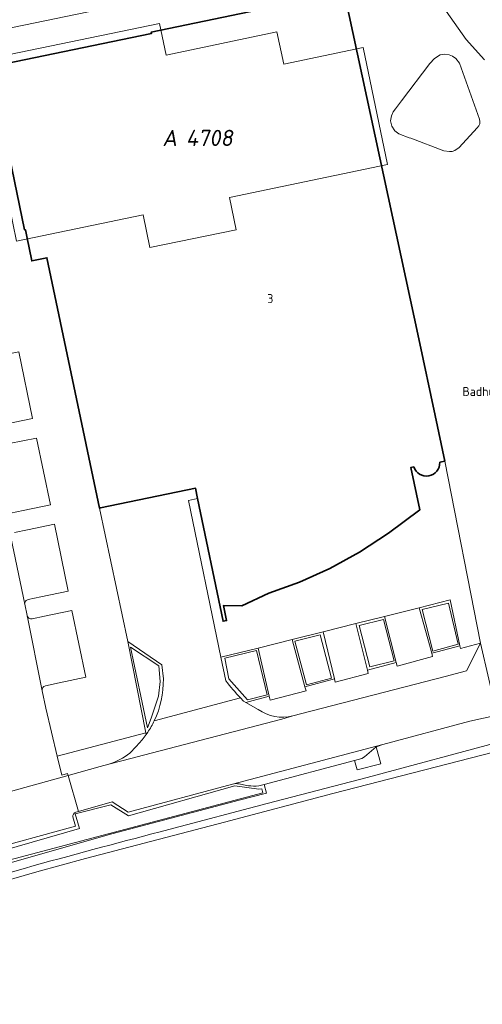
# Model space of a CAD drawing. Header units: metres. Extents: x 237319 to 238937, y 510065 to 511489.
# Tile 137 of 176: x 238350 to 238401, y 510618 to 510727. Entities that reach past the tile are written whole.
import ezdxf
from ezdxf.enums import TextEntityAlignment as Align

# ---------------------------------------------------------------- set-up
doc = ezdxf.new("R2010")
doc.units = ezdxf.units.M
for name, color, linetype, lineweight in [('B-WE-FV-GELEIDING_WILDRASTER-G', 252, 'Continuous', 18), ('B-WE-GR-BEPLANTING_CULTUUR_BODEMBEDEKKER-GV', 252, 'Continuous', 18), ('B-WE-GR-BEPLANTING_CULTUUR_HEESTERS-GV', 252, 'Continuous', 18), ('B-WE-GR-BEPLANTING_CULTUUR_VASTE PLANTENVAK-GV', 252, 'Continuous', 18), ('B-WE-GR-HAAG-GV', 252, 'Continuous', 13), ('B-WE-KG-GRENS_PERCEEL-GV', 252, 'Continuous', 18), ('B-WE-KG-GRENS_PERCEEL-S', 252, 'Continuous', 25), ('B-WE-OG-BEBOUWING-G', 252, 'Continuous', 35), ('B-WE-OG-BEBOUWING-GV', 252, 'Continuous', 35), ('B-WE-OG-BEBOUWING-T18', 252, 'Continuous', 18), ('B-WE-OG-BEBOUWING_HUISNUMMER-T18', 252, 'Continuous', 18), ('B-WE-OG-BEBOUWING_STRAATNAAM-T18', 252, 'Continuous', 18), ('B-WE-VH-GESLOTENVERHARDING-GV', 252, 'Continuous', 18), ('B-WE-VH-HALFVERHARDING_GRIND-GV', 252, 'Continuous', 18), ('B-WE-VH-OPENVERHARDING-GV', 252, 'Continuous', 18), ('B-WE-VH-OPENVERHARDING_BETONSTRAATSTEEN-GV', 252, 'Continuous', 18), ('B-WE-VH-OPENVERHARDING_STRAATBAKSTEEN-GV', 252, 'Continuous', 18)]:
    doc.layers.add(name, color=color, linetype=linetype, lineweight=lineweight)
doc.styles.add('NLCS-ISO', font='isocpeur.ttf', dxfattribs={"height": 2.5})
doc.styles.add('NLCS-ISO-M100-T18', font='NLCS-ISO.ttf', dxfattribs={"height": 0.18})

# ---------------------------------------------------------------- blocks, each defined once
blk = doc.blocks.new('SKG-PERCEELNUMMER-SO')
at = {"style": 'NLCS-ISO', "oblique": 10, "flags": 1}
for tag, p in [('GEMEENTECODE', (0, 2.55)), ('PERCEELGROOTTE', (0, -2.45))]:
    blk.add_attdef(tag, text='', height=1.8, dxfattribs=at).set_placement(p, align=Align.MIDDLE_CENTER)
at = {"style": 'NLCS-ISO', "oblique": 10}
blk.add_attdef('SECTIE', text='', height=1.8, dxfattribs=at).set_placement((-0.5, 0), align=Align.MIDDLE_RIGHT)
blk.add_attdef('PERCEELNUMMER', text='', height=1.8, dxfattribs=at).set_placement((0.5, 0), align=Align.MIDDLE_LEFT)
blk = doc.blocks.new('brk-2025')
at = {"layer": 'B-WE-KG-GRENS_PERCEEL-GV', "flags": 128}
for points in [[(238347.302, 510714.51), (238347.214, 510714.492), (238349.697, 510702.487), (238363.749, 510705.391), (238364.509, 510701.77), (238374.106, 510703.754), (238373.357, 510707.321), (238390.912, 510711), (238388.196, 510723.969), (238379.377, 510722.121), (238378.621, 510725.728), (238366.305, 510723.149), (238365.579, 510726.662), (238345.642, 510722.533)], [(238347.302, 510714.51), (238345.642, 510722.533), (238365.579, 510726.662), (238366.305, 510723.149), (238378.621, 510725.728), (238379.377, 510722.121), (238388.196, 510723.969), (238390.912, 510711), (238373.357, 510707.321), (238374.106, 510703.754), (238364.509, 510701.77), (238363.749, 510705.391), (238349.697, 510702.487), (238347.214, 510714.492)]]:
    blk.add_lwpolyline(points, close=True, dxfattribs=at)
at = {"layer": 'B-WE-OG-BEBOUWING-G', "flags": 128}
for points in [[(238396.701, 510677.945), (238397.278, 510678.069), (238396.195, 510683.13), (238394.378, 510691.626), (238386.114, 510729.972), (238386.071, 510730.164), (238384.458, 510729.828), (238364.666, 510725.706), (238364.696, 510725.559), (238341.918, 510720.848), (238343.514, 510713.542), (238345.264, 510713.901)], [(238345.264, 510713.901), (238348.361, 510714.535), (238350.597, 510703.737), (238350.675, 510703.753), (238350.83, 510703.006), (238351.392, 510700.297), (238353.071, 510700.653), (238358.898, 510672.853), (238359.02, 510672.878), (238369.575, 510675.053), (238369.811, 510673.917), (238372.638, 510660.284), (238373.026, 510660.365), (238372.69, 510662.043), (238374.716, 510662.012), (238377.707, 510663.388), (238381.131, 510664.629), (238384.485, 510666.149), (238387.781, 510667.956), (238391.021, 510670.055), (238394.476, 510672.658), (238393.48, 510677.354), (238393.813, 510677.425)]]:
    blk.add_lwpolyline(points, dxfattribs=at)
at = {"layer": 'B-WE-OG-BEBOUWING-G'}
blk.add_lwpolyline([(238393.813, 510677.425, 0.8787497), (238396.701, 510677.945)], format="xyb", dxfattribs=at)
at = {"layer": 'B-WE-KG-GRENS_PERCEEL-S'}
blk.add_blockref('SKG-PERCEELNUMMER-SO', (238368.016, 510713.949), dxfattribs=at).add_auto_attribs({'PERCEELNUMMER': '4708', 'SECTIE': 'A'})
at = {"layer": 'B-WE-OG-BEBOUWING_HUISNUMMER-T18', "style": 'NLCS-ISO-M100-T18'}
blk.add_text('3', height=1, dxfattribs=at).set_placement((238377.882, 510696.11), align=Align.MIDDLE)
at = {"layer": 'B-WE-OG-BEBOUWING_STRAATNAAM-T18', "style": 'NLCS-ISO-M100-T18'}
blk.add_text('Badhuisplein', height=1, dxfattribs=at).set_placement((238402.878, 510685.646), align=Align.MIDDLE)
blk = doc.blocks.new('bgt-2025')
at = {"layer": 'B-WE-GR-BEPLANTING_CULTUUR_BODEMBEDEKKER-GV', "flags": 128}
blk.add_lwpolyline([(238299.141, 510612.756), (238290.266, 510608.387), (238290.792, 510607.434), (238296.628, 510610.535), (238300.3, 510612.465), (238306.132, 510615.303), (238313.999, 510618.883), (238319.691, 510621.3), (238323.836, 510622.982), (238330.643, 510625.593), (238336.935, 510627.762), (238346.545, 510630.9), (238351.938, 510632.482), (238357.342, 510633.943), (238372.779, 510637.986), (238384.838, 510641.156), (238403.98, 510646.094), (238403.777, 510647.028), (238388.646, 510642.953), (238377.541, 510640.052), (238366.603, 510637.161)], dxfattribs=at)
blk.add_lwpolyline([(238387.231, 510644.835), (238387.525, 510643.786), (238390.146, 510644.459), (238389.622, 510646.337), (238389.393, 510646.14), (238388.346, 510645.224), (238388.042, 510645.05), (238387.641, 510644.944)], close=True, dxfattribs=at)
at = {"layer": 'B-WE-GR-BEPLANTING_CULTUUR_BODEMBEDEKKER-GV'}
for points in [[(238366.603, 510637.161, 0.0042139), (238351.644, 510633.158)], [(238351.644, 510633.158, 0.0171274), (238332.612, 510627.08)]]:
    blk.add_lwpolyline(points, format="xyb", dxfattribs=at)
at = {"layer": 'B-WE-GR-BEPLANTING_CULTUUR_HEESTERS-GV', "flags": 128}
for points in [[(238396.413, 510656.895), (238398.921, 510657.556), (238397.854, 510662.648), (238394.42, 510661.789), (238395.805, 510656.735)], [(238394.765, 510661.596), (238397.655, 510662.277), (238398.734, 510657.729), (238395.928, 510656.965)], [(238394.765, 510661.596), (238395.928, 510656.965), (238398.734, 510657.729), (238397.655, 510662.277)], [(238388.668, 510654.853), (238391.856, 510655.694), (238390.547, 510660.821), (238387.361, 510660.024)], [(238387.734, 510659.834), (238390.457, 510660.481), (238391.653, 510655.9), (238388.946, 510655.219)], [(238387.734, 510659.834), (238388.946, 510655.219), (238391.653, 510655.9), (238390.457, 510660.481)], [(238381.722, 510653.022), (238384.992, 510653.884), (238383.738, 510659.118), (238380.314, 510658.261)], [(238380.589, 510658.071), (238381.884, 510653.24), (238384.69, 510653.954), (238383.428, 510658.784)], [(238380.589, 510658.071), (238383.428, 510658.784), (238384.69, 510653.954), (238381.884, 510653.24)], [(238362.364, 510657.396), (238364.226, 510648.444), (238364.664, 510649.512), (238365.458, 510651.976), (238365.65, 510653.591), (238365.513, 510655.343)], [(238362.364, 510657.396), (238365.513, 510655.343), (238365.65, 510653.591), (238365.458, 510651.976), (238364.664, 510649.512), (238364.226, 510648.444)], [(238372.817, 510656.195), (238376.338, 510657.041), (238377.517, 510652.111), (238375.358, 510651.58), (238373.282, 510653.904)], [(238372.817, 510656.195), (238373.282, 510653.904), (238375.358, 510651.58), (238377.517, 510652.111), (238376.338, 510657.041)], [(238346.14, 510634.252), (238346.452, 510633.138), (238377.042, 510641.224), (238376.937, 510641.693), (238376.599, 510641.641), (238373.94, 510642.032), (238362.129, 510638.7), (238360.157, 510639.888), (238356.218, 510638.889), (238356.705, 510637.267)], [(238346.14, 510634.252), (238356.705, 510637.267), (238356.218, 510638.889), (238360.157, 510639.888), (238362.129, 510638.7), (238373.94, 510642.032), (238376.599, 510641.641), (238376.937, 510641.693), (238377.042, 510641.224), (238346.452, 510633.138)]]:
    blk.add_lwpolyline(points, close=True, dxfattribs=at)
for points in [[(238366.006, 510653.885), (238365.84, 510655.432), (238362.047, 510658.051), (238364.044, 510647.903), (238364.082, 510647.711), (238364.265, 510647.962)], [(238374.555, 510651.78), (238374.892, 510651.423), (238375.147, 510651.285), (238377.752, 510651.976), (238376.526, 510657.314), (238372.404, 510656.283), (238372.941, 510653.68)], [(238345.662, 510634.109), (238346.099, 510632.668), (238360.263, 510636.693), (238374.418, 510640.438), (238377.452, 510641.196), (238377.2, 510642.173)], [(238373.669, 510642.209), (238362.112, 510639.103), (238360.315, 510640.248), (238356.587, 510639.18), (238356.27, 510639.089)], [(238375.444, 510642.031), (238374.903, 510642.133), (238374.44, 510642.22)], [(238377.2, 510642.173), (238376.589, 510642.011)], [(238355.942, 510638.559), (238356.228, 510637.531), (238345.966, 510634.72)]]:
    blk.add_lwpolyline(points, dxfattribs=at)
at = {"layer": 'B-WE-GR-BEPLANTING_CULTUUR_HEESTERS-GV'}
for points in [[(238364.995, 510649.245, 0.1161888), (238366.006, 510653.885)], [(238372.941, 510653.68, 0.0221889), (238374.555, 510651.78)], [(238364.265, 510647.962, 0.0361305), (238364.995, 510649.245)], [(238374.44, 510642.22, 0.1154295), (238373.669, 510642.209)], [(238376.589, 510642.011, -0.0576396), (238375.444, 510642.031)], [(238356.27, 510639.089, 0.3401326), (238355.942, 510638.559)]]:
    blk.add_lwpolyline(points, format="xyb", dxfattribs=at)
at = {"layer": 'B-WE-GR-BEPLANTING_CULTUUR_VASTE PLANTENVAK-GV', "flags": 128}
blk.add_lwpolyline([(238393.481, 510713.911), (238397.164, 510712.528), (238397.772, 510712.427), (238398.081, 510712.435), (238398.39, 510712.546), (238398.87, 510712.878), (238400.87, 510715.064), (238401.041, 510715.294), (238401.133, 510715.506), (238401.15, 510715.766), (238401.12, 510716.026), (238398.896, 510722.259), (238398.481, 510722.748), (238398.116, 510723.011), (238397.752, 510723.171), (238397.246, 510723.255), (238396.741, 510723.171), (238396.106, 510722.748), (238395.589, 510722.207), (238392.44, 510718.053), (238391.776, 510717.181), (238391.516, 510716.828), (238391.353, 510716.398), (238391.245, 510715.853), (238391.363, 510715.248), (238391.704, 510714.745), (238392.148, 510714.397), (238393.32, 510713.97)], close=True, dxfattribs=at)
at = {"layer": 'B-WE-GR-HAAG-GV', "flags": 128}
for points in [[(238394.765, 510661.596), (238395.928, 510656.965), (238398.734, 510657.729), (238397.655, 510662.277)], [(238387.734, 510659.834), (238388.946, 510655.219), (238391.653, 510655.9), (238390.457, 510660.481)], [(238380.589, 510658.071), (238381.884, 510653.24), (238384.69, 510653.954), (238383.428, 510658.784)], [(238362.364, 510657.396), (238364.226, 510648.444), (238364.664, 510649.512), (238365.458, 510651.976), (238365.65, 510653.591), (238365.513, 510655.343)], [(238372.817, 510656.195), (238373.282, 510653.904), (238375.358, 510651.58), (238377.517, 510652.111), (238376.338, 510657.041)], [(238346.14, 510634.252), (238346.452, 510633.138), (238377.042, 510641.224), (238376.937, 510641.693), (238376.599, 510641.641), (238373.94, 510642.032), (238362.129, 510638.7), (238360.157, 510639.888), (238356.218, 510638.889), (238356.705, 510637.267)]]:
    blk.add_lwpolyline(points, close=True, dxfattribs=at)
at = {"layer": 'B-WE-OG-BEBOUWING-GV', "flags": 128}
for points in [[(238396.701, 510677.945), (238397.278, 510678.069), (238396.195, 510683.13), (238394.378, 510691.626), (238386.114, 510729.972), (238386.071, 510730.164), (238384.458, 510729.828), (238364.666, 510725.706), (238364.696, 510725.559), (238341.918, 510720.848), (238343.514, 510713.542), (238345.264, 510713.901)], [(238345.264, 510713.901), (238348.361, 510714.535), (238350.597, 510703.737), (238350.675, 510703.753), (238350.83, 510703.006), (238351.392, 510700.297), (238353.071, 510700.653), (238358.898, 510672.853), (238359.02, 510672.878), (238369.575, 510675.053), (238369.811, 510673.917), (238372.638, 510660.284), (238373.026, 510660.365), (238372.69, 510662.043), (238374.716, 510662.012), (238377.707, 510663.388), (238381.131, 510664.629), (238384.485, 510666.149), (238387.781, 510667.956), (238391.021, 510670.055), (238394.476, 510672.658), (238393.48, 510677.354), (238393.813, 510677.425)]]:
    blk.add_lwpolyline(points, dxfattribs=at)
at = {"layer": 'B-WE-OG-BEBOUWING-GV'}
blk.add_lwpolyline([(238393.813, 510677.425, 0.8787497), (238396.701, 510677.945)], format="xyb", dxfattribs=at)
at = {"layer": 'B-WE-VH-GESLOTENVERHARDING-GV', "flags": 128}
for points in [[(238401.434, 510728.418), (238399.496, 510731.336), (238396.785, 510736.121), (238393.12, 510735.354), (238396.525, 510729.329), (238399.625, 510724.874), (238401.67, 510722.634)], [(238403.98, 510646.094), (238384.838, 510641.156), (238372.779, 510637.986), (238357.342, 510633.943), (238351.938, 510632.482), (238346.545, 510630.9), (238336.935, 510627.762), (238330.643, 510625.593), (238323.836, 510622.982), (238319.691, 510621.3), (238313.999, 510618.883), (238306.132, 510615.303), (238300.3, 510612.465)]]:
    blk.add_lwpolyline(points, dxfattribs=at)
at = {"layer": 'B-WE-VH-HALFVERHARDING_GRIND-GV', "flags": 128}
for points in [[(238395.805, 510656.735), (238394.42, 510661.789), (238390.547, 510660.821), (238391.856, 510655.694), (238391.958, 510655.291), (238395.907, 510656.363)], [(238383.738, 510659.118), (238384.992, 510653.884), (238385.079, 510653.521), (238388.757, 510654.501), (238388.668, 510654.853), (238387.361, 510660.024)], [(238381.722, 510653.022), (238380.314, 510658.261), (238376.526, 510657.314), (238377.752, 510651.976), (238377.853, 510651.536), (238381.845, 510652.551)]]:
    blk.add_lwpolyline(points, close=True, dxfattribs=at)
at = {"layer": 'B-WE-VH-OPENVERHARDING-GV', "flags": 128}
for points in [[(238344.562, 510725.238), (238367.001, 510729.89), (238383.716, 510733.387), (238386.979, 510734.07), (238385.848, 510739.47), (238366.84, 510735.488), (238348.77, 510731.724), (238331.336, 510728.134), (238334.738, 510711.609), (238338.422, 510693.81), (238342.134, 510675.911), (238346.794, 510653.149), (238347.858, 510647.805), (238348.21, 510645.932)], [(238401.67, 510722.634), (238399.625, 510724.874), (238396.525, 510729.329), (238393.12, 510735.354), (238391.964, 510735.112), (238388.752, 510734.44), (238386.979, 510734.07), (238383.716, 510733.387), (238384.458, 510729.828), (238386.071, 510730.164), (238386.114, 510729.972), (238394.378, 510691.626), (238396.195, 510683.13), (238397.278, 510678.069), (238401.209, 510657.857), (238403.07, 510649.852)], [(238342.44, 510711.544), (238342.44, 510712.299), (238342.642, 510712.853), (238342.969, 510713.205), (238343.221, 510713.406), (238343.514, 510713.542), (238341.918, 510720.848), (238364.696, 510725.559), (238364.666, 510725.706), (238384.458, 510729.828), (238383.716, 510733.387), (238367.001, 510729.89), (238344.562, 510725.238)], [(238352.535, 510652.552), (238352.936, 510650.622), (238354.217, 510645.297), (238364.044, 510647.903), (238362.047, 510658.051), (238358.898, 510672.853), (238353.071, 510700.653), (238351.392, 510700.297), (238350.83, 510703.006), (238350.675, 510703.753), (238350.597, 510703.737), (238348.361, 510714.535)], [(238345.084, 510640.308), (238355.436, 510643.171), (238355.373, 510643.397), (238354.72, 510643.209), (238354.217, 510645.297), (238352.936, 510650.622), (238352.535, 510652.552), (238350.861, 510660.934), (238350.6, 510662.166), (238348.871, 510670.518), (238348.641, 510671.719), (238346.899, 510680.099), (238346.652, 510681.283), (238346.642, 510681.332), (238344.915, 510689.667), (238344.675, 510690.85), (238342.936, 510699.242), (238342.693, 510700.433)], [(238348.448, 510682.163), (238351.475, 510682.799), (238349.949, 510690.202), (238346.965, 510689.597), (238345.499, 510689.3)], [(238345.499, 510689.3), (238346.965, 510689.597), (238349.949, 510690.202), (238351.475, 510682.799), (238348.448, 510682.163), (238347.045, 510681.868)], [(238349.033, 510672.288), (238350.45, 510672.58), (238353.462, 510673.2), (238351.923, 510680.628), (238348.894, 510680.025), (238347.475, 510679.743)], [(238347.475, 510679.743), (238348.894, 510680.025), (238351.923, 510680.628), (238353.462, 510673.2), (238350.45, 510672.58), (238349.033, 510672.288)], [(238381.131, 510664.629), (238377.707, 510663.388), (238374.716, 510662.012), (238372.69, 510662.043), (238373.026, 510660.365), (238372.638, 510660.284), (238369.811, 510673.917), (238368.813, 510673.678), (238372.404, 510656.283), (238376.526, 510657.314), (238380.314, 510658.261), (238383.738, 510659.118), (238387.361, 510660.024), (238390.547, 510660.821), (238394.42, 510661.789), (238397.854, 510662.648), (238398.921, 510657.556), (238399.002, 510657.259), (238401.209, 510657.857), (238397.278, 510678.069), (238396.701, 510677.945)], [(238393.813, 510677.425), (238393.48, 510677.354), (238394.476, 510672.658), (238391.021, 510670.055), (238387.781, 510667.956), (238384.485, 510666.149), (238381.131, 510664.629)], [(238372.941, 510653.68), (238372.404, 510656.283), (238368.813, 510673.678), (238369.811, 510673.917), (238369.575, 510675.053), (238359.02, 510672.878), (238358.898, 510672.853), (238362.047, 510658.051), (238365.84, 510655.432), (238366.006, 510653.885)], [(238348.871, 510670.518), (238350.6, 510662.166)], [(238349.467, 510670.156), (238350.904, 510670.451), (238353.911, 510671.069), (238355.441, 510663.646), (238352.402, 510663.002), (238350.997, 510662.704)], [(238350.904, 510670.451), (238349.467, 510670.156)], [(238350.997, 510662.704), (238352.402, 510663.002), (238355.441, 510663.646), (238353.911, 510671.069), (238350.904, 510670.451)], [(238350.6, 510662.166), (238350.861, 510660.934)], [(238351.429, 510660.567), (238352.819, 510660.853), (238355.85, 510661.477), (238357.382, 510654.077), (238354.419, 510653.447), (238352.922, 510653.129)], [(238352.922, 510653.129), (238354.419, 510653.447), (238357.382, 510654.077), (238355.85, 510661.477), (238352.819, 510660.853)], [(238350.861, 510660.934), (238352.535, 510652.552)], [(238352.819, 510660.853), (238351.429, 510660.567)], [(238398.921, 510657.556), (238396.413, 510656.895), (238395.805, 510656.735), (238395.907, 510656.363), (238391.958, 510655.291), (238391.856, 510655.694), (238388.668, 510654.853), (238388.757, 510654.501), (238385.079, 510653.521), (238384.992, 510653.884), (238381.722, 510653.022), (238381.845, 510652.551), (238377.853, 510651.536), (238377.752, 510651.976), (238375.147, 510651.285), (238376.539, 510650.492)], [(238380.372, 510649.77), (238381.379, 510650.028), (238397.308, 510654.165), (238399.672, 510654.786), (238401.209, 510657.857), (238399.002, 510657.259), (238398.921, 510657.556)], [(238364.995, 510649.245), (238374.555, 510651.78)], [(238366.603, 510637.161), (238377.541, 510640.052), (238388.646, 510642.953), (238403.777, 510647.028), (238403.07, 510649.852), (238400.04, 510649.193), (238390.376, 510646.62), (238389.622, 510646.337)], [(238362.289, 510645.659), (238362.995, 510646.384), (238363.655, 510647.125), (238364.082, 510647.711), (238364.044, 510647.903), (238354.217, 510645.297), (238354.72, 510643.209), (238355.373, 510643.397), (238355.436, 510643.171), (238358.993, 510644.155), (238359.948, 510644.408)], [(238389.622, 510646.337), (238390.146, 510644.459), (238387.525, 510643.786), (238387.231, 510644.835), (238377.2, 510642.173), (238377.452, 510641.196), (238374.418, 510640.438), (238360.263, 510636.693), (238346.099, 510632.668)], [(238387.641, 510644.944), (238388.042, 510645.05), (238388.346, 510645.224), (238389.393, 510646.14), (238389.622, 510646.337), (238390.376, 510646.62), (238373.669, 510642.209)], [(238376.589, 510642.011), (238377.2, 510642.173), (238387.231, 510644.835), (238387.641, 510644.944)], [(238356.27, 510639.089), (238356.587, 510639.18), (238355.436, 510643.171), (238345.084, 510640.308), (238343.175, 510639.724), (238338.141, 510638.143)], [(238374.44, 510642.22), (238374.903, 510642.133), (238375.444, 510642.031)], [(238292.582, 510612.933), (238304.822, 510618.964), (238305.75, 510619.39), (238318.306, 510624.988), (238319.291, 510625.386), (238331.972, 510630.13), (238332.962, 510630.483), (238345.966, 510634.72), (238356.228, 510637.531), (238355.942, 510638.559)]]:
    blk.add_lwpolyline(points, dxfattribs=at)
blk.add_lwpolyline([(238401.12, 510716.026), (238401.15, 510715.766), (238401.133, 510715.506), (238401.041, 510715.294), (238400.87, 510715.064), (238398.87, 510712.878), (238398.39, 510712.546), (238398.081, 510712.435), (238397.772, 510712.427), (238397.164, 510712.528), (238393.481, 510713.911), (238393.32, 510713.97), (238392.148, 510714.397), (238391.704, 510714.745), (238391.363, 510715.248), (238391.245, 510715.853), (238391.353, 510716.398), (238391.516, 510716.828), (238391.776, 510717.181), (238392.44, 510718.053), (238395.589, 510722.207), (238396.106, 510722.748), (238396.741, 510723.171), (238397.246, 510723.255), (238397.752, 510723.171), (238398.116, 510723.011), (238398.481, 510722.748), (238398.896, 510722.259)], close=True, dxfattribs=at)
at = {"layer": 'B-WE-VH-OPENVERHARDING-GV'}
for points in [[(238396.701, 510677.945, -0.8787497), (238393.813, 510677.425)], [(238350.6, 510662.166, -0.4157818), (238350.997, 510662.704)], [(238350.997, 510662.704, 0.4157818), (238350.6, 510662.166)], [(238351.429, 510660.567, -0.4204342), (238350.861, 510660.934)], [(238350.861, 510660.934, 0.4204342), (238351.429, 510660.567)], [(238366.006, 510653.885, -0.1161888), (238364.995, 510649.245)], [(238352.535, 510652.552, -0.4067846), (238352.922, 510653.129)], [(238352.922, 510653.129, 0.4067846), (238352.535, 510652.552)], [(238374.555, 510651.78, -0.0221889), (238372.941, 510653.68)], [(238376.539, 510650.492, 0.2144612), (238380.372, 510649.77)], [(238359.948, 510644.408, 0.0851231), (238362.289, 510645.659)], [(238373.669, 510642.209, -0.1154295), (238374.44, 510642.22)], [(238375.444, 510642.031, 0.0576396), (238376.589, 510642.011)], [(238355.942, 510638.559, -0.3401326), (238356.27, 510639.089)], [(238351.644, 510633.158, -0.0042139), (238366.603, 510637.161)], [(238332.612, 510627.08, -0.0171274), (238351.644, 510633.158)]]:
    blk.add_lwpolyline(points, format="xyb", dxfattribs=at)
at = {"layer": 'B-WE-VH-OPENVERHARDING_BETONSTRAATSTEEN-GV', "flags": 128}
for points in [[(238374.892, 510651.423), (238374.555, 510651.78), (238364.995, 510649.245)], [(238376.539, 510650.492), (238375.147, 510651.285), (238374.892, 510651.423)], [(238359.948, 510644.408), (238362.537, 510645.093), (238362.945, 510645.201), (238379.174, 510649.434), (238380.372, 510649.77)], [(238364.265, 510647.962), (238364.082, 510647.711), (238363.655, 510647.125), (238362.995, 510646.384), (238362.289, 510645.659)]]:
    blk.add_lwpolyline(points, dxfattribs=at)
at = {"layer": 'B-WE-VH-OPENVERHARDING_BETONSTRAATSTEEN-GV'}
for points in [[(238380.372, 510649.77, -0.2144612), (238376.539, 510650.492)], [(238364.995, 510649.245, -0.0361305), (238364.265, 510647.962)], [(238362.289, 510645.659, -0.0851231), (238359.948, 510644.408)]]:
    blk.add_lwpolyline(points, format="xyb", dxfattribs=at)
at = {"layer": 'B-WE-VH-OPENVERHARDING_STRAATBAKSTEEN-GV', "flags": 128}
blk.add_lwpolyline([(238400.04, 510649.193), (238403.07, 510649.852), (238401.209, 510657.857), (238399.672, 510654.786), (238397.308, 510654.165), (238381.379, 510650.028), (238380.372, 510649.77), (238379.174, 510649.434), (238362.945, 510645.201), (238362.537, 510645.093), (238359.948, 510644.408), (238358.993, 510644.155), (238355.436, 510643.171), (238356.587, 510639.18), (238360.315, 510640.248), (238362.112, 510639.103), (238373.669, 510642.209), (238390.376, 510646.62)], close=True, dxfattribs=at)
at = {"layer": 'B-WE-KG-GRENS_PERCEEL-GV'}
blk.add_blockref('brk-2025', (0, 0), dxfattribs=at)
at = {"layer": 'B-WE-OG-BEBOUWING-T18', "style": 'NLCS-ISO-M100-T18'}
blk.add_text('3', height=0.18, dxfattribs=at).set_placement((238377.882, 510696.11), align=Align.MIDDLE)

msp = doc.modelspace()

# ---------------------------------------------------------------- block references
at = {"layer": 'B-WE-FV-GELEIDING_WILDRASTER-G'}
msp.add_blockref('bgt-2025', (0, 0), dxfattribs=at)

doc.saveas('drawing.dxf')
